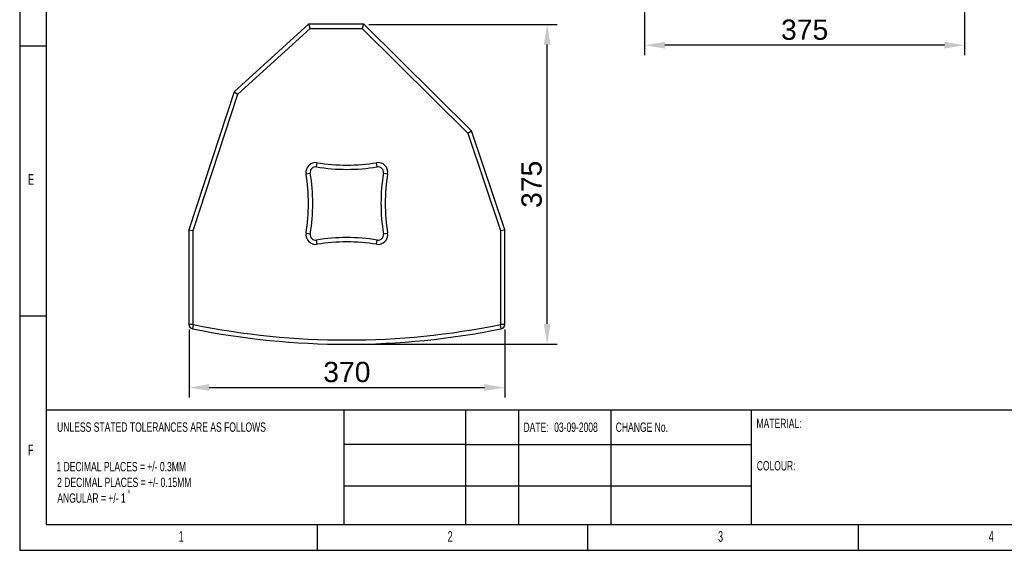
# Model space of a CAD drawing. Header units: millimetres. Extents: x 16448 to 19047, y 3049 to 4868.
# Tile 1 of 41: x 16448 to 17601, y 3049 to 3671. Entities that reach past the tile are written whole.
import ezdxf
from ezdxf.enums import TextEntityAlignment as Align

# ---------------------------------------------------------------- set-up
doc = ezdxf.new("R2010")
doc.units = ezdxf.units.MM
doc.layers.add('1', color=7, linetype='Continuous')
doc.layers.add('2', color=7, linetype='Continuous')
doc.styles.add('_TCW_TXTSTY_107', font='arial.ttf', dxfattribs={"width": 0.605, "height": 1.972126})
doc.styles.add('_TCW_TXTSTY_10C', font='ARIALN.TTF', dxfattribs={"width": 0.79, "height": 1.723333})
doc.styles.add('_TCW_TXTSTY_10D', font='ARIALN.TTF', dxfattribs={"width": 0.8, "height": 1.723333})
doc.styles.add('_TCW_TXTSTY_10F', font='ARIALN.TTF', dxfattribs={"width": 0.8, "height": 0.647778})
doc.styles.get("Standard").update_dxf_attribs({"font": 'arial.ttf'})
doc.dimstyles.new('ISO-25', dxfattribs={"dimscale": 9.5, "dimtxt": 2.5, "dimasz": 2.5, "dimexe": 1.25, "dimexo": 0.625, "dimtad": 1, "dimtoh": 1, "dimdsep": 46, "dimtxsty": 'Standard', "dimcen": 2.5, "dimadec": 0, "dimazin": 0, "dimtfac": 1, "dimtmove": 0, "dimatfit": 3, "dimfxl": 1, "dimarcsym": 0})

# ---------------------------------------------------------------- blocks, each defined once
blk = doc.blocks.new('*D2')
at = {"layer": '2', "color": 0, "lineweight": -2}
for p, q in [((16646, 3307.3), (16646, 3227.6)), ((17016, 3307.3), (17016, 3227.6)), ((16669.7, 3239.4), (16992.2, 3239.4))]:
    blk.add_line(p, q, dxfattribs=at)
at = {"layer": '2', "color": 0}
for points in [[(16669.7, 3243.4), (16669.7, 3235.5), (16646, 3239.4)], [(16992.2, 3243.4), (16992.2, 3235.5), (17016, 3239.4)]]:
    blk.add_solid(points, dxfattribs=at)
at = {"layer": 'Defpoints', "color": 0}
for p in [(16646, 3313.2), (17016, 3313.2), (17016, 3239.4)]:
    blk.add_point(p, dxfattribs=at)
at = {"layer": '2', "color": 0, "insert": (16831, 3257.5), "char_height": 23.75, "attachment_point": 5}
blk.add_mtext('370', dxfattribs=at)
blk = doc.blocks.new('*D3')
at = {"layer": '2', "color": 0, "lineweight": -2}
for p, q in [((16856.9, 3665.1), (17077.6, 3665.1)), ((17065.7, 3313.9), (17065.7, 3641.4)), ((16836.9, 3290.1), (17077.6, 3290.1))]:
    blk.add_line(p, q, dxfattribs=at)
at = {"layer": '2', "color": 0}
for points in [[(17061.8, 3641.4), (17069.7, 3641.4), (17065.7, 3665.1)], [(17061.8, 3313.9), (17069.7, 3313.9), (17065.7, 3290.1)]]:
    blk.add_solid(points, dxfattribs=at)
at = {"layer": 'Defpoints', "color": 0}
for p in [(16851, 3665.1), (17065.7, 3665.1), (16831, 3290.1)]:
    blk.add_point(p, dxfattribs=at)
at = {"layer": '2', "color": 0, "insert": (17047.6, 3477.6), "char_height": 23.75, "attachment_point": 5, "rotation": 90}
blk.add_mtext('375', dxfattribs=at)
blk = doc.blocks.new('*D8')
at = {"layer": '2', "color": 0, "lineweight": -2}
for p, q in [((17180, 3731.7), (17180, 3628.8)), ((17555, 3731.7), (17555, 3628.8)), ((17531.3, 3640.6), (17203.8, 3640.6))]:
    blk.add_line(p, q, dxfattribs=at)
at = {"layer": '2', "color": 0}
for points in [[(17203.8, 3644.6), (17203.8, 3636.7), (17180, 3640.6)], [(17531.3, 3644.6), (17531.3, 3636.7), (17555, 3640.6)]]:
    blk.add_solid(points, dxfattribs=at)
at = {"layer": 'Defpoints', "color": 0}
for p in [(17180, 3737.7), (17555, 3737.7), (17180, 3640.6)]:
    blk.add_point(p, dxfattribs=at)
at = {"layer": '2', "color": 0, "insert": (17367.5, 3658.7), "char_height": 23.75, "attachment_point": 5}
blk.add_mtext('375', dxfattribs=at)

msp = doc.modelspace()

# ---------------------------------------------------------------- linework, layer by layer
for p, q in [((16447.551, 4868.1), (16447.551, 3048.648)), ((16478.649, 4837.69), (16478.649, 3078.96)), ((16447.55, 3640.045), (16479.248, 3640.045)), ((16479.248, 3323.067), (16447.55, 3323.067)), ((16478.649, 3213.425), (19016.04, 3213.425)), ((16827.574, 3213.425), (16827.574, 3078.96)), ((16970.027, 3213.425), (16970.027, 3078.96)), ((17032.269, 3213.425), (17032.269, 3078.96)), ((17140.353, 3213.425), (17140.353, 3078.96)), ((17305.003, 3213.425), (17305.003, 3078.96)), ((16970.027, 3172.639), (16827.574, 3172.639)), ((16970.027, 3172.639), (17305.003, 3172.639)), ((16827.574, 3124.383), (17305.003, 3124.383)), ((16478.649, 3078.96), (17848.531, 3078.96)), ((16796.225, 3078.96), (16796.225, 3048.648)), ((17113.203, 3078.96), (17113.203, 3048.648)), ((17430.181, 3078.96), (17430.181, 3048.648)), ((16447.551, 3048.648), (19046.768, 3048.648))]:
    msp.add_line(p, q)
at = {"layer": '1'}
for p, q in [((16785.966, 3665.145), (16698.966, 3586.145)), ((16703.307, 3583.333), (16787.897, 3660.145)), ((16785.966, 3665.145), (16787.897, 3660.145)), ((16850.966, 3665.145), (16785.966, 3665.145)), ((16787.897, 3660.145), (16848.906, 3660.145)), ((16848.906, 3660.145), (16850.966, 3665.145)), ((16848.906, 3660.145), (16972.604, 3537.429)), ((16976.966, 3540.145), (16850.966, 3665.145)), ((16698.966, 3586.145), (16645.966, 3424.145)), ((16650.966, 3423.348), (16703.307, 3583.333)), ((16698.966, 3586.145), (16703.307, 3583.333)), ((16972.604, 3537.429), (16976.966, 3540.145)), ((16972.604, 3537.429), (17010.966, 3423.327)), ((17015.966, 3424.145), (16976.966, 3540.145)), ((16795.384, 3498.012), (16796.184, 3502.947)), ((16866.548, 3498.012), (16865.747, 3502.947)), ((16783.164, 3489.927), (16788.099, 3490.727)), ((16873.832, 3490.727), (16878.768, 3489.927)), ((16645.966, 3424.145), (16650.966, 3423.348)), ((16645.966, 3424.145), (16645.966, 3313.223)), ((16650.966, 3313.223), (16650.966, 3423.348)), ((16783.164, 3420.364), (16788.099, 3419.563)), ((16873.832, 3419.563), (16878.768, 3420.364)), ((17010.966, 3423.327), (17015.966, 3424.145)), ((17010.966, 3423.327), (17010.966, 3313.223)), ((17015.966, 3313.223), (17015.966, 3424.145)), ((16796.184, 3407.343), (16795.384, 3412.279)), ((16865.747, 3407.343), (16866.548, 3412.279)), ((16650.966, 3313.223), (16645.966, 3313.223)), ((16650.966, 3313.223), (16649.971, 3308.323)), ((17015.966, 3313.223), (17010.966, 3313.223)), ((17011.96, 3308.323), (17010.966, 3313.223))]:
    msp.add_line(p, q, dxfattribs=at)
for centre, radius, start, end in [((16794.367, 3491.743), 11.35, 80.78857, 189.21143), ((16794.367, 3491.743), 6.35, 80.78857, 189.21143), ((16830.966, 3717.423), 222.278, 260.78857, 279.21143), ((16830.966, 3717.423), 217.278, 260.78857, 279.21143), ((16867.564, 3491.743), 11.35, 350.78857, 99.21143), ((16867.564, 3491.743), 6.35, 350.78857, 99.21143), ((16568.688, 3455.145), 217.278, 350.78857, 9.21143), ((16568.688, 3455.145), 222.278, 350.78857, 9.21143), ((17093.244, 3455.145), 222.278, 170.78857, 189.21143), ((17093.244, 3455.145), 217.278, 170.78857, 189.21143), ((16794.367, 3418.547), 11.35, 170.78857, 279.21143), ((16794.367, 3418.547), 6.35, 170.78857, 279.21143), ((16867.564, 3418.547), 11.35, 260.78857, 9.21143), ((16867.564, 3418.547), 6.35, 260.78857, 9.21143), ((16830.966, 3192.867), 222.278, 80.78857, 99.21143), ((16830.966, 3192.867), 217.278, 80.78857, 99.21143), ((16650.966, 3313.223), 5, 180, 258.529678), ((16830.966, 4200.303), 905.158, 258.529678, 281.470322), ((17010.966, 3313.223), 5, 281.470322, 0), ((16830.966, 4200.303), 910.158, 258.529678, 281.470322)]:
    msp.add_arc(centre, radius, start, end, dxfattribs=at)

# ---------------------------------------------------------------- texts
for s, height, style, width, p in [('E', 12.502, '_TCW_TXTSTY_107', 0.605, (16457.28, 3477.111)), ('F', 12.502, '_TCW_TXTSTY_107', 0.605, (16457.249, 3160.133)), ('1 DECIMAL PLACES = +/- 0.3MM', 10.92517, '_TCW_TXTSTY_10D', 0.8, (16490.575, 3141.241)), ('2 DECIMAL PLACES = +/- 0.15MM', 10.92517, '_TCW_TXTSTY_10D', 0.8, (16491.368, 3122.839)), ('ANGULAR = +/- 1', 10.92517, '_TCW_TXTSTY_10D', 0.8, (16491.66, 3104.436)), ('1', 12.502, '_TCW_TXTSTY_107', 0.605, (16633.944, 3058.649)), ('2', 12.502, '_TCW_TXTSTY_107', 0.605, (16949.122, 3058.649)), ('3', 12.502, '_TCW_TXTSTY_107', 0.605, (17265.965, 3058.649)), ('4', 12.502, '_TCW_TXTSTY_107', 0.605, (17583.253, 3058.7))]:
    msp.add_text(s, height=height, dxfattribs=dict(style=style, width=width)).set_placement(p)
for s, height, style, width, p in [('UNLESS STATED TOLERANCES ARE AS FOLLOWS', 10.92517, '_TCW_TXTSTY_10D', 0.802, (16491.354, 3198.539)), ('DATE:', 10.9252, '_TCW_TXTSTY_10C', 0.799, (17037.968, 3198.369)), ('03-09-2008', 10.9252, '_TCW_TXTSTY_10C', 0.799, (17073.961, 3198.369)), ('CHANGE No.', 10.9252, '_TCW_TXTSTY_10D', 0.801, (17146.077, 3198.418)), ('MATERIAL:', 10.9252, '_TCW_TXTSTY_10D', 0.801, (17311.03, 3202.82)), ('COLOUR:', 10.9252, '_TCW_TXTSTY_10C', 0.795, (17311.421, 3153.217)), ('0', 4.107, '_TCW_TXTSTY_10F', 0.801, (16574.467, 3119.602))]:
    msp.add_text(s, height=height, dxfattribs=dict(style=style, width=width)).set_placement(p, align=Align.TOP_LEFT)

# ---------------------------------------------------------------- dimensions: what is measured, and where the dimension line sits
at = {"layer": '2'}
for base, p1, p2, picture, middle in [((17180.029, 3640.641), (17555.029, 3737.671), (17180.029, 3737.671), '*D8', (17367.529, 3658.712)), ((17015.966, 3239.449), (16645.966, 3313.223), (17015.966, 3313.223), '*D2', (16830.966, 3257.521))]:
    dim = msp.add_linear_dim(base=base, p1=p1, p2=p2, dimstyle='ISO-25', dxfattribs=at)
    dim.commit()
    dim.dimension.update_dxf_attribs({"geometry": picture, "text_midpoint": middle})
dim = msp.add_linear_dim(base=(17065.721, 3665.145), p1=(16830.966, 3290.145), p2=(16850.966, 3665.145), angle=90, dimstyle='ISO-25', dxfattribs=at)
dim.commit()
dim.dimension.update_dxf_attribs({"geometry": '*D3', "text_midpoint": (17047.65, 3477.645)})

doc.saveas('drawing.dxf')
